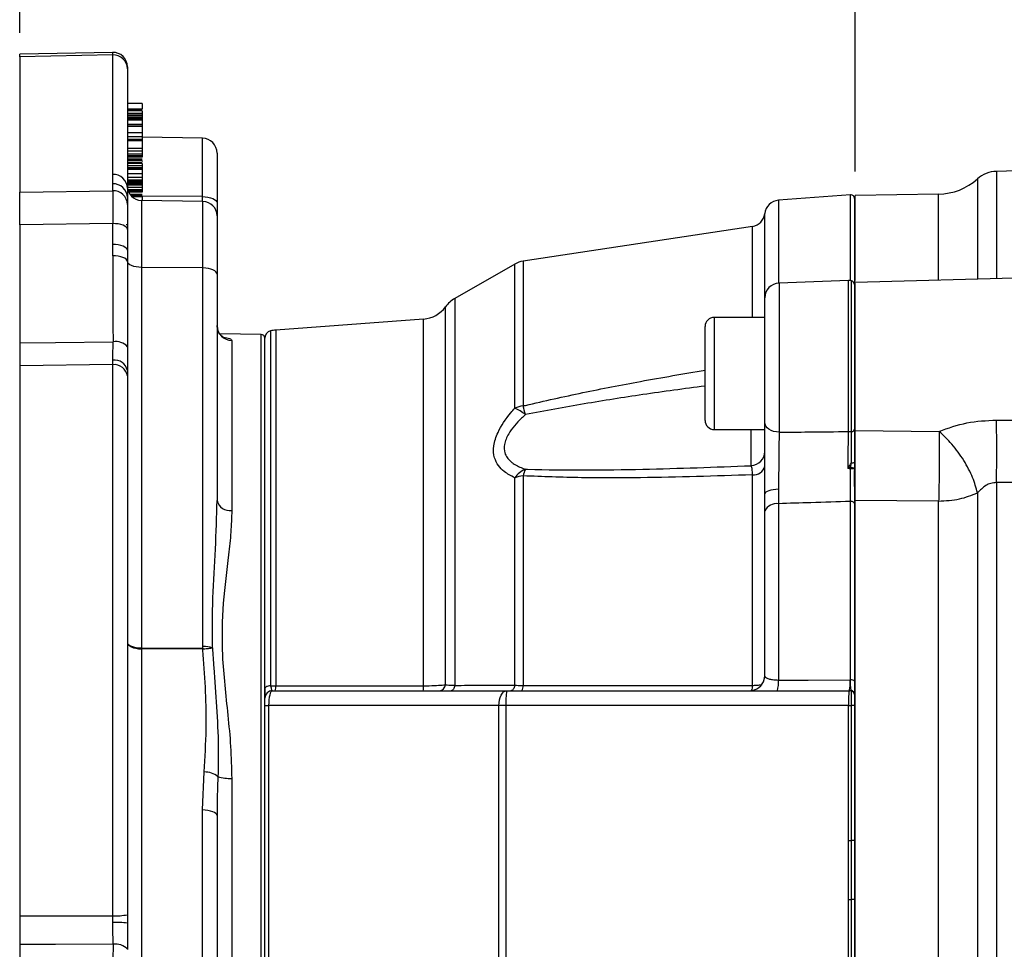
# Model space of a CAD drawing. Header units: inches. Extents: x 0.4 to 16.6, y 0.2 to 10.8.
# Tile 12 of 18: x 9.6 to 11.6, y 6.4 to 8.3. Entities that reach past the tile are written whole.
import ezdxf

# ---------------------------------------------------------------- set-up
doc = ezdxf.new("R2010")
doc.units = ezdxf.units.IN
doc.header["$MEASUREMENT"] = 0
doc.layers.add('SLD-0', color=7, linetype='Continuous', lineweight=25)
doc.styles.add('SLDTEXTSTYLE0', font='TXT', dxfattribs={"width": 0.75})
doc.dimstyles.new('SLDDIMSTYLE0', dxfattribs={"dimtxt": 0.145833, "dimasz": 0.13, "dimexe": 0, "dimexo": 0.0625, "dimgap": 0.036458, "dimtad": 0, "dimtih": 1, "dimtoh": 1, "dimdec": 1, "dimlfac": 2, "dimrnd": 1e-09, "dimzin": 12, "dimdsep": 46, "dimtxsty": 'SLDTEXTSTYLE0', "dimsah": 1, "dimcen": 0.09, "dimadec": 0, "dimazin": 3, "dimtfac": 1, "dimtdec": 1, "dimtofl": 0, "dimtmove": 0, "dimatfit": 3, "dimfxl": 0, "dimfrac": 2, "dimtolj": 1, "dimtzin": 12, "dimarcsym": 0})

# ---------------------------------------------------------------- blocks, each defined once
blk = doc.blocks.new('_D_6')
at = {"layer": 'SLD-0', "color": 7}
for p, q in [((11.32, 7.9886), (11.32, 8.615)), ((13.0042, 8.2849), (13.0042, 8.615)), ((11.32, 8.49), (11.8271, 8.49)), ((11.9991, 8.49), (11.9548, 8.49)), ((11.9548, 8.49), (11.9548, 8.2583)), ((12.2146, 8.49), (12.259, 8.49)), ((12.259, 8.49), (12.259, 8.2583)), ((13.0042, 8.49), (12.3867, 8.49)), ((11.9548, 8.2583), (11.9991, 8.2583)), ((12.259, 8.2583), (12.2146, 8.2583))]:
    blk.add_line(p, q, dxfattribs=at)
for points in [[(11.32, 8.49), (11.45, 8.47), (11.45, 8.51)], [(13.0042, 8.49), (12.8742, 8.51), (12.8742, 8.47)]]:
    blk.add_solid(points, dxfattribs=at)
at = {"layer": 'SLD-0', "color": 7, "char_height": 0.14583, "attachment_point": 1, "style": 'SLDTEXTSTYLE0'}
for s, insert in [('3.4', (11.9722, 8.7076)), ('86', (11.9991, 8.4463))]:
    blk.add_mtext(s, dxfattribs=dict(at, insert=insert))
blk = doc.blocks.new('_D_7')
at = {"layer": 'SLD-0', "color": 7}
for p, q in [((9.5735, 8.2789), (9.5735, 9.3237)), ((13.0042, 8.2849), (13.0042, 9.3237)), ((9.5735, 9.1987), (11.0883, 9.1987)), ((11.2603, 9.1987), (11.216, 9.1987)), ((11.216, 9.1987), (11.216, 8.9669)), ((11.5836, 9.1987), (11.628, 9.1987)), ((11.628, 9.1987), (11.628, 8.9669)), ((13.0042, 9.1987), (11.7557, 9.1987)), ((11.216, 8.9669), (11.2603, 8.9669)), ((11.628, 8.9669), (11.5836, 8.9669))]:
    blk.add_line(p, q, dxfattribs=at)
for points in [[(9.5735, 9.1987), (9.7035, 9.1787), (9.7035, 9.2187)], [(13.0042, 9.1987), (12.8742, 9.2187), (12.8742, 9.1787)]]:
    blk.add_solid(points, dxfattribs=at)
at = {"layer": 'SLD-0', "color": 7, "char_height": 0.14583, "attachment_point": 1, "style": 'SLDTEXTSTYLE0'}
for s, insert in [('6.9', (11.2874, 9.4162)), ('174', (11.2603, 9.1549))]:
    blk.add_mtext(s, dxfattribs=dict(at, insert=insert))

msp = doc.modelspace()

# ---------------------------------------------------------------- linework, layer by layer
at = {"color": 7, "linetype": 'Continuous', "lineweight": 25}
for p, q in [((9.7679, 8.238), (9.5735, 8.2344)), ((9.5735, 8.2289), (9.5735, 8.2344)), ((9.7679, 8.2326), (9.5735, 8.2289)), ((9.7679, 7.9827), (9.7679, 8.2326)), ((9.5735, 8.2289), (9.5735, 7.9459)), ((9.7985, 8.208), (9.7985, 8.2039)), ((9.7985, 8.2039), (9.7985, 7.9541)), ((9.8297, 8.1312), (9.7985, 8.1312)), ((9.8297, 8.131), (9.7985, 8.131)), ((9.8269, 8.1314), (9.8012, 8.1314)), ((9.8269, 8.1312), (9.8012, 8.1312)), ((9.8297, 8.1312), (9.8297, 8.131)), ((9.8297, 8.131), (9.8297, 8.1193)), ((9.8297, 8.1193), (9.7985, 8.1193)), ((9.8297, 8.1177), (9.7985, 8.1177)), ((9.8297, 8.1159), (9.7985, 8.1159)), ((9.8297, 8.1099), (9.7985, 8.1099)), ((9.8297, 8.1159), (9.8297, 8.1099)), ((9.8297, 8.107), (9.7985, 8.107)), ((9.8297, 8.1051), (9.7985, 8.1051)), ((9.8297, 8.1015), (9.7985, 8.1015)), ((9.8297, 8.0997), (9.7985, 8.0997)), ((9.8297, 8.0993), (9.7985, 8.0993)), ((9.8297, 8.0965), (9.7985, 8.0965)), ((9.8269, 8.1056), (9.8012, 8.1056)), ((9.8269, 8.102), (9.8012, 8.102)), ((9.8297, 8.107), (9.8297, 8.1051)), ((9.8297, 8.1051), (9.8297, 8.1024)), ((9.8297, 8.1015), (9.8297, 8.0997)), ((9.8297, 8.0993), (9.8297, 8.0965)), ((9.8297, 8.0875), (9.7985, 8.0875)), ((9.8297, 8.0839), (9.7985, 8.0839)), ((9.8297, 8.0827), (9.7985, 8.0827)), ((9.8297, 8.07), (9.7985, 8.07)), ((9.8269, 8.0829), (9.8012, 8.0829)), ((9.8297, 8.0875), (9.8297, 8.0839)), ((9.8297, 8.0827), (9.8297, 8.07)), ((9.8297, 8.0613), (9.7985, 8.0613)), ((9.8297, 8.0559), (9.7985, 8.0559)), ((9.8297, 8.0533), (9.7985, 8.0533)), ((9.8297, 8.0613), (9.8297, 8.0559)), ((9.9553, 8.0585), (9.8297, 8.0607)), ((9.8297, 8.0533), (9.8297, 8.0369)), ((9.8297, 8.0369), (9.7985, 8.0369)), ((9.8297, 8.0313), (9.7985, 8.0313)), ((9.8297, 8.0313), (9.8297, 8.0254)), ((9.986, 8.0273), (9.986, 7.9228)), ((9.8297, 8.0254), (9.7985, 8.0254)), ((9.8297, 8.0216), (9.7985, 8.0216)), ((9.8297, 8.0197), (9.7985, 8.0197)), ((9.8297, 8.0187), (9.7985, 8.0187)), ((9.8297, 8.0149), (9.7985, 8.0149)), ((9.8297, 8.0139), (9.7985, 8.0139)), ((9.8297, 8.0112), (9.7985, 8.0112)), ((9.8297, 8.0069), (9.7985, 8.0069)), ((9.8297, 8.0197), (9.8297, 8.0187)), ((9.8297, 8.0112), (9.8297, 8.0099)), ((13.0042, 8.0255), (11.6151, 7.9891)), ((9.8297, 8.0053), (9.7985, 8.0053)), ((9.8297, 8.0007), (9.7985, 8.0007)), ((9.8297, 7.9965), (9.7985, 7.9965)), ((9.8297, 7.9961), (9.7985, 7.9961)), ((9.8297, 7.9931), (9.7985, 7.9931)), ((9.8297, 8.0053), (9.8297, 8.0007)), ((9.8297, 7.9965), (9.8297, 7.9961)), ((9.8297, 7.9931), (9.8297, 7.9843)), ((9.8297, 7.9843), (9.7985, 7.9843)), ((9.8297, 7.9761), (9.7985, 7.9761)), ((9.8297, 7.9707), (9.7985, 7.9707)), ((9.8297, 7.9695), (9.7985, 7.9695)), ((9.8297, 7.9671), (9.7985, 7.9671)), ((9.8297, 7.9661), (9.7985, 7.9661)), ((9.8297, 7.9761), (9.8297, 7.9707)), ((9.8297, 7.9695), (9.8297, 7.9671)), ((9.8297, 7.9661), (9.8297, 7.9635)), ((9.5735, 7.9459), (9.7679, 7.9487)), ((9.5735, 7.8772), (9.5735, 7.9459)), ((9.7679, 7.9487), (9.7679, 7.9631)), ((9.8297, 7.9635), (9.7985, 7.9635)), ((9.8297, 7.9612), (9.7985, 7.9612)), ((9.8297, 7.9601), (9.7985, 7.9601)), ((9.7985, 7.9482), (9.7985, 7.9458)), ((9.8297, 7.9612), (9.8297, 7.9601)), ((9.8297, 7.9552), (9.8297, 7.9503)), ((9.8297, 7.9482), (9.8297, 7.9458)), ((9.7985, 7.9344), (9.7985, 7.92)), ((9.8269, 7.9362), (9.8083, 7.9362)), ((9.9565, 7.9262), (9.8279, 7.9284)), ((9.8297, 7.9409), (9.8297, 7.9406)), ((9.8297, 7.9359), (9.8297, 7.9284)), ((11.3101, 7.94), (11.1593, 7.9287)), ((11.3185, 7.933), (11.3185, 7.7527)), ((11.4941, 7.9417), (11.3199, 7.9386)), ((9.7985, 7.92), (9.7985, 7.8678)), ((9.986, 7.9228), (9.986, 7.8962)), ((9.986, 7.8962), (9.986, 7.7741)), ((9.7679, 7.88), (9.5735, 7.8772)), ((9.5735, 7.8772), (9.5735, 7.6306)), ((9.7679, 7.8364), (9.7679, 7.88)), ((9.7985, 7.8777), (9.7957, 7.8777)), ((9.7985, 7.8678), (9.7985, 7.8242)), ((11.1052, 7.8741), (10.6255, 7.8014)), ((9.768, 7.8126), (9.7679, 7.8364)), ((9.7985, 7.8242), (9.7985, 7.8009)), ((13.0042, 7.8011), (11.3199, 7.757)), ((9.8279, 7.7882), (9.8279, 6.9927)), ((9.9565, 7.7872), (9.8279, 7.7882)), ((9.9565, 6.9958), (9.9565, 7.7872)), ((10.6081, 7.7953), (10.4829, 7.7234)), ((9.986, 7.7741), (9.986, 7.3008)), ((11.3059, 7.7608), (11.1609, 7.7557)), ((11.3185, 7.7527), (11.3185, 7.4501)), ((11.1307, 7.464), (11.1307, 7.7245)), ((10.4176, 7.6804), (10.1086, 7.6573)), ((11.1307, 7.6838), (11.025, 7.6838)), ((11.006, 7.4683), (11.006, 7.6648)), ((10.0783, 7.6481), (9.9915, 7.6496)), ((10.0167, 7.6354), (10.0167, 7.2799)), ((10.086, 6.9083), (10.086, 7.6404)), ((9.7679, 7.585), (9.7679, 7.5943)), ((9.7679, 7.585), (9.5735, 7.5828)), ((9.5735, 7.5828), (9.5735, 6.432)), ((9.7679, 6.4325), (9.7679, 7.585)), ((9.7985, 7.5728), (9.7985, 7.5613)), ((9.7985, 7.5613), (9.7985, 6.4346)), ((11.6151, 7.4691), (11.6559, 7.4689)), ((11.025, 7.4493), (11.1307, 7.4493)), ((11.32, 7.4475), (11.4952, 7.4454)), ((11.32, 7.3298), (11.32, 7.4431)), ((11.3101, 7.3667), (11.3048, 7.3678)), ((11.3101, 7.3667), (11.3102, 7.3691)), ((11.3102, 7.3691), (11.3119, 7.3797)), ((11.3185, 7.3805), (11.3185, 7.3685)), ((11.3185, 7.3685), (11.3185, 7.3667)), ((10.6081, 6.9145), (10.6081, 7.3484)), ((10.6255, 7.3523), (10.6255, 6.914)), ((11.1052, 6.9142), (11.1052, 7.3546)), ((11.3185, 7.3298), (11.3185, 7.3635)), ((11.3185, 7.3298), (11.3185, 6.8985)), ((11.32, 5.7262), (11.32, 7.3298)), ((11.6559, 7.3384), (11.6151, 7.3383)), ((11.6151, 7.3383), (11.6151, 5.7177)), ((11.1306, 7.2789), (11.1307, 7.3149)), ((11.1596, 7.3244), (11.1593, 7.2942)), ((11.5751, 7.3168), (11.5751, 5.7392)), ((11.1593, 7.2942), (11.1593, 6.9254)), ((11.3101, 6.9255), (11.3101, 7.2988)), ((11.4941, 7.2996), (11.32, 7.3008)), ((11.4941, 5.7565), (11.4941, 7.2996)), ((11.1306, 6.9333), (11.1306, 7.2789)), ((9.8279, 6.9927), (9.9561, 6.9917)), ((9.8279, 6.9907), (9.8279, 6.1702)), ((9.956, 6.9898), (9.8279, 6.9907)), ((11.3093, 6.9255), (11.3101, 6.9255)), ((10.086, 6.9083), (10.086, 6.8874)), ((10.1016, 6.903), (10.5911, 6.903)), ((10.5911, 6.903), (11.307, 6.903)), ((11.311, 6.9028), (11.3114, 6.9033)), ((11.3119, 6.8718), (11.3119, 6.9026)), ((11.3185, 6.8949), (11.3185, 6.8718)), ((10.086, 6.8718), (10.086, 6.8874)), ((10.086, 6.8718), (10.0937, 6.8718)), ((10.086, 6.1843), (10.086, 6.8718)), ((10.5752, 6.8718), (10.0937, 6.8718)), ((10.0937, 6.8718), (10.0937, 6.1843)), ((10.5752, 6.1843), (10.5752, 6.8718)), ((10.5898, 6.8718), (10.5752, 6.8718)), ((10.5898, 6.8718), (10.5898, 6.1843)), ((11.3057, 6.8718), (10.5898, 6.8718)), ((11.3057, 6.5896), (11.3057, 6.8718)), ((11.3057, 6.8718), (11.3119, 6.8718)), ((11.3119, 6.5896), (11.3119, 6.8718)), ((11.3185, 6.8718), (11.3119, 6.8718)), ((11.3185, 6.8718), (11.3185, 6.5896)), ((9.9553, 6.6536), (9.959, 6.7333)), ((10.0167, 6.7198), (10.0167, 5.8234)), ((9.9553, 6.1694), (9.9553, 6.6536)), ((9.9861, 6.6607), (9.986, 6.6418)), ((9.986, 6.6418), (9.986, 6.1577)), ((11.3057, 6.5896), (11.3119, 6.5896)), ((11.3185, 6.5896), (11.3119, 6.5896)), ((11.3185, 6.5896), (11.3185, 6.4665)), ((11.3057, 6.1843), (11.3057, 6.4665)), ((11.3057, 6.4665), (11.3119, 6.4665)), ((11.3119, 6.1843), (11.3119, 6.4665)), ((11.3185, 6.4665), (11.3119, 6.4665)), ((11.3185, 6.4665), (11.3185, 6.1843)), ((9.7679, 6.4184), (9.7679, 6.4325)), ((9.7985, 6.4346), (9.7985, 6.4172)), ((9.5735, 6.3722), (9.5735, 6.1255))]:
    msp.add_line(p, q, dxfattribs=at)
at = {"color": 8, "linetype": 'Continuous', "lineweight": 25}
for p, q in [((9.9553, 7.9365), (9.9553, 8.0585)), ((11.6151, 7.9891), (11.6151, 7.7647)), ((11.5751, 7.9733), (11.5751, 7.7637)), ((9.8297, 7.9552), (9.7986, 7.9552)), ((9.8297, 7.9503), (9.7996, 7.9503)), ((9.8297, 7.9485), (9.8001, 7.9485)), ((9.8297, 7.9482), (9.8002, 7.9482)), ((9.8297, 7.9458), (9.8012, 7.9458)), ((9.8297, 7.9409), (9.8041, 7.9409)), ((9.8297, 7.9378), (9.8066, 7.9378)), ((9.8297, 7.9359), (9.8086, 7.9359)), ((9.8279, 7.9284), (9.8279, 7.7882)), ((9.9553, 7.9365), (9.8297, 7.9374)), ((9.9553, 7.9262), (9.9553, 7.9365)), ((9.9565, 7.7872), (9.9565, 7.9262)), ((11.1593, 7.9287), (11.1593, 7.7556)), ((11.3101, 7.7606), (11.3101, 7.94)), ((11.4941, 7.7615), (11.4941, 7.9417)), ((11.1306, 7.6838), (11.1306, 7.9007)), ((11.1052, 7.6838), (11.1052, 7.8741)), ((10.6255, 7.8014), (10.6255, 7.4986)), ((10.6081, 7.494), (10.6081, 7.7953)), ((11.3059, 7.4451), (11.3059, 7.7608)), ((11.3119, 7.4453), (11.3119, 7.7604)), ((11.1609, 7.7557), (11.1609, 7.4437)), ((10.4829, 7.7234), (10.4829, 6.9143)), ((10.4635, 6.9156), (10.4635, 7.706)), ((10.4176, 6.9134), (10.4176, 7.6804)), ((11.025, 7.6838), (11.025, 7.4493)), ((10.1086, 7.6573), (10.1086, 6.9133)), ((10.0783, 5.5047), (10.0783, 7.6481)), ((10.0977, 7.6555), (10.0977, 6.9135)), ((11.1023, 7.3737), (11.1023, 7.4493))]:
    msp.add_line(p, q, dxfattribs=at)
at = {"color": 7, "linetype": 'Continuous', "lineweight": 25, "flags": 128}
for points in [[(9.9553, 7.9365), (9.9613, 7.9362), (9.967, 7.9354), (9.9723, 7.9341), (9.977, 7.9324), (9.9808, 7.9303), (9.9836, 7.928), (9.9854, 7.9254), (9.986, 7.9228)], [(9.7985, 7.8678), (9.7979, 7.8702), (9.7961, 7.8726), (9.7933, 7.8747), (9.7895, 7.8765), (9.7848, 7.8781), (9.7796, 7.8792), (9.7739, 7.8798), (9.7679, 7.88)], [(9.7985, 7.8242), (9.7979, 7.8266), (9.7961, 7.8289), (9.7933, 7.831), (9.7895, 7.8329), (9.7848, 7.8344), (9.7796, 7.8355), (9.7739, 7.8362), (9.7679, 7.8364)], [(9.7985, 7.8009), (9.7977, 7.8032), (9.7958, 7.8055), (9.793, 7.8075), (9.7891, 7.8093), (9.7846, 7.8108), (9.7794, 7.8118), (9.7738, 7.8124), (9.768, 7.8126)], [(9.8279, 7.7882), (9.8223, 7.7885), (9.8169, 7.7892), (9.8118, 7.7904), (9.8074, 7.792), (9.8038, 7.7939), (9.801, 7.7961), (9.7992, 7.7984), (9.7985, 7.8009)], [(9.986, 7.7741), (9.9854, 7.7766), (9.9837, 7.7791), (9.981, 7.7813), (9.9774, 7.7833), (9.9729, 7.7849), (9.9678, 7.7862), (9.9623, 7.7869), (9.9565, 7.7872)], [(9.5735, 7.6306), (9.6483, 7.6314), (9.7686, 7.6328)], [(11.1609, 7.4437), (11.155, 7.4443), (11.1493, 7.4455), (11.1441, 7.4474), (11.1395, 7.4499), (11.1358, 7.453), (11.133, 7.4564), (11.1313, 7.4602), (11.1307, 7.464)], [(11.1596, 7.3244), (11.1539, 7.3241), (11.1484, 7.3235), (11.1434, 7.3226), (11.1391, 7.3214), (11.1355, 7.32), (11.1329, 7.3184), (11.1313, 7.3167), (11.1307, 7.3149)], [(11.3185, 7.2946), (11.3183, 7.2954), (11.3178, 7.2963), (11.317, 7.297), (11.316, 7.2977), (11.3147, 7.2982), (11.3132, 7.2986), (11.3117, 7.2988), (11.3101, 7.2988)], [(11.1593, 6.9254), (11.2217, 6.9254), (11.3093, 6.9255)], [(10.0977, 6.9135), (10.0953, 6.9132), (10.093, 6.9128), (10.091, 6.9122), (10.0892, 6.9116), (10.0878, 6.9108), (10.0868, 6.91), (10.0862, 6.9092), (10.086, 6.9083)], [(10.1086, 6.9133), (10.1397, 6.9133), (10.2643, 6.9134), (10.4176, 6.9134)], [(10.4829, 6.9143), (10.4824, 6.9119), (10.4818, 6.9097), (10.481, 6.9078), (10.48, 6.9061), (10.4789, 6.9048), (10.4777, 6.9038), (10.4764, 6.9032), (10.4751, 6.903)], [(10.5752, 6.8718), (10.5756, 6.8779), (10.5765, 6.8837), (10.5779, 6.8891), (10.5799, 6.8939), (10.5823, 6.8977), (10.585, 6.9006), (10.588, 6.9024), (10.5911, 6.903)], [(10.6081, 6.9145), (10.6076, 6.9121), (10.607, 6.9099), (10.6062, 6.9079), (10.6052, 6.9062), (10.6041, 6.9048), (10.6029, 6.9038), (10.6016, 6.9032), (10.6003, 6.903)], [(9.986, 6.6418), (9.9854, 6.6441), (9.9836, 6.6463), (9.9808, 6.6483), (9.977, 6.65), (9.9723, 6.6515), (9.967, 6.6526), (9.9613, 6.6533), (9.9553, 6.6536)], [(11.3119, 6.4665), (11.3119, 6.4821), (11.3119, 6.5446), (11.3119, 6.5896)], [(9.5735, 6.432), (9.7484, 6.4325), (9.7679, 6.4325)], [(9.7686, 6.3728), (9.6483, 6.3724), (9.5735, 6.3722)]]:
    msp.add_lwpolyline(points, dxfattribs=at)
at = {"color": 7, "linetype": 'Continuous', "lineweight": 25}
for centre, radius, start, end in [((9.7685, 8.208), 0.03, 0, 91.7571), ((9.7691, 8.2032), 0.0294, 1.3376, 92.2201), ((9.9547, 8.0273), 0.0313, 0, 89), ((11.6167, 7.9267), 0.0625, 91.5, 131.7081), ((9.7691, 7.9534), 0.0294, 1.3376, 92.2201), ((11.492, 8.0666), 0.125, 271, 311.7081), ((9.7691, 7.9338), 0.0294, 1.3376, 92.2201), ((9.7691, 7.9194), 0.0294, 1.3376, 92.2201), ((9.8285, 7.9584), 0.03, 180, 269), ((9.956, 7.8962), 0.03, 0, 89), ((11.1617, 7.8976), 0.0313, 94.2704, 174.1396), ((11.3106, 7.9322), 0.00781, 0, 94.2704), ((11.1007, 7.9038), 0.03, 278.6206, 354.1396), ((10.633, 7.752), 0.05, 98.6206, 119.8916), ((11.307, 7.7295), 0.0313, 81.0288, 92), ((11.3106, 7.7527), 0.00781, 0, 81.0288), ((11.162, 7.7245), 0.0312, 92, 180), ((10.514, 7.6692), 0.0625, 119.8916, 143.9524), ((10.413, 7.7427), 0.0625, 274.2704, 323.9524), ((11.025, 7.6648), 0.019, 90, 180), ((10.017, 7.6665), 0.0311, 180.3476, 269.3597), ((10.1132, 7.595), 0.0625, 94.2704, 104.4005), ((10.0781, 7.6403), 0.00781, 0, 89), ((10.1016, 7.6404), 0.0156, 104.4005, 180), ((9.7741, 7.5993), 0.0339, 43.1656, 99.3314), ((9.772, 7.5676), 0.027, 11.2284, 98.6312), ((9.7712, 7.5576), 0.0275, 7.6679, 96.7591), ((10.6323, 7.438), 0.0609, 96.4019, 113.4175), ((10.5682, 7.402), 0.1003, 51.6464, 66.5412), ((10.0663, 7.3373), 0.5821, 14.2532, 16.0881), ((11.025, 7.4683), 0.019, 180, 270), ((11.3123, 7.4516), 0.00635, 266.1564, 346.2701), ((7.9041, 7.4037), 3.7115, 358.9905, 1.0095), ((11.307, 7.4948), 0.0497, 268.7401, 275.6252), ((11.1008, 7.4037), 0.03, 272.9307, 359.9395), ((11.1071, 7.3789), 0.0244, 265.5464, 345.5192), ((11.3124, 7.3398), 0.0293, 77.9954, 94.1336), ((11.3133, 7.3953), 0.0157, 264.6787, 289.1302), ((10.6501, 7.3187), 0.0515, 112.5387, 144.7271), ((10.632, 7.283), 0.0696, 95.3748, 110.1104), ((10.6782, 7.3416), 0.0537, 152.773, 168.5112), ((11.3123, 5.6648), 1.702, 89.7923, 90.0735), ((10.0127, 7.3071), 0.0275, 193.1618, 278.2185), ((11.156, 7.2658), 0.0286, 83.3329, 152.698), ((8.3351, 6.9917), 1.4929, 359.9621, 0.0379), ((9.9033, 6.9287), 0.0823, 48.1754, 50.0788), ((9.9569, 6.9401), 0.0557, 69.7569, 90.4614), ((10.4497, 6.9168), 0.0138, 274.7022, 355.1446), ((11.0992, 6.9343), 0.0313, 270.0105, 345.9611), ((11.0938, 6.9209), 0.0657, 344.1964, 3.9463), ((11.2435, 6.9209), 0.066, 344.2321, 3.9465), ((11.3121, 6.9163), 0.00945, 48.0404, 102.6751), ((10.1016, 6.8874), 0.0156, 90, 180), ((10.0799, 6.9113), 0.0288, 343.1703, 3.9508), ((10.3885, 6.9114), 0.0292, 343.3005, 3.9494), ((10.78, 6.8796), 0.1904, 172.9233, 182.3482), ((10.6084, 6.9119), 0.0173, 329.031, 6.8082), ((11.0788, 6.9132), 0.0264, 337.9175, 2.2261), ((11.4959, 6.8796), 0.1904, 172.9233, 182.3482), ((11.307, 6.8718), 0.0312, 81.0288, 90), ((11.3106, 6.895), 0.00781, 0.0105, 87.3926), ((11.3107, 6.8956), 0.00773, 0.4601, 85.1482), ((11.3106, 6.8949), 0.00781, 0, 81.0288), ((9.959, 6.6862), 0.047, 52.141, 89.9861), ((10.0127, 6.8072), 0.0875, 253.4673, 272.5879), ((9.7756, 6.5418), 0.1095, 265.9785, 282.0357), ((9.7756, 6.2328), 0.1857, 82.9406, 92.3797), ((9.7737, 6.339), 0.0342, 42.8669, 98.675)]:
    msp.add_arc(centre, radius, start, end, dxfattribs=at)
at = {"color": 8, "linetype": 'Continuous', "lineweight": 25}
msp.add_ellipse((9.7685, 8.113), major_axis=(-0.0006, 0.125), ratio=0.000273, start_param=5.98653, end_param=6.283499, dxfattribs=at)
at = {"color": 7, "linetype": 'Continuous', "lineweight": 25}
for centre, major_axis, ratio, start_param, end_param in [((9.7685, 7.8292), (-0.0004, 0.125), 0.00305, 0.296717, 1.15179), ((9.8279, 7.8411), (-0.001, 1.5849), 0.037851, 1.588705, 1.70258), ((9.8285, 7.8289), (-0.0005, 1.5718), 0.019084, 1.588579, 1.702455), ((9.8285, 7.0039), (0.03, 0), 0.440403, 3.141593, 4.694936), ((9.8285, 7.0039), (0.03, 0), 0.374572, 3.141593, 4.694936), ((10.1016, 6.8718), (0, 0.0312), 0.25351, 0, 1.570796), ((9.8279, 6.1653), (0.0011, 1.5849), 0.037851, 1.43955, 1.553426)]:
    msp.add_ellipse(centre, major_axis=major_axis, ratio=ratio, start_param=start_param, end_param=end_param, dxfattribs=at)
for points, knots in [([(9.8297, 8.1099), (9.8297, 8.1095), (9.8297, 8.1086), (9.8297, 8.1075), (9.8297, 8.107)], [0, 0, 0, 0, 0.5, 1, 1, 1, 1]), ([(9.8297, 8.0997), (9.8297, 8.0996), (9.8297, 8.0996), (9.8297, 8.0996), (9.8297, 8.0995), (9.8297, 8.0995), (9.8297, 8.0994), (9.8297, 8.0993), (9.8297, 8.0993), (9.8297, 8.0993), (9.8297, 8.0993)], [0, 0, 0, 0, 0.127127, 0.248548, 0.369977, 0.497126, 0.612006, 0.728447, 0.855435, 1, 1, 1, 1]), ([(9.8297, 8.0965), (9.8297, 8.0959), (9.8297, 8.0948), (9.8297, 8.0926), (9.8297, 8.0902), (9.8297, 8.0884), (9.8297, 8.0875)], [0, 0, 0, 0, 0.249316, 0.499959, 0.749108, 1, 1, 1, 1]), ([(9.8297, 8.0559), (9.8297, 8.0557), (9.8297, 8.0553), (9.8297, 8.0546), (9.8297, 8.0539), (9.8297, 8.0535), (9.8297, 8.0533)], [0, 0, 0, 0, 0.249338, 0.499905, 0.746485, 1, 1, 1, 1]), ([(9.8297, 8.0369), (9.8297, 8.0364), (9.8297, 8.0355), (9.8297, 8.0341), (9.8297, 8.0327), (9.8297, 8.0318), (9.8297, 8.0313)], [0, 0, 0, 0, 0.249373, 0.499961, 0.748943, 1, 1, 1, 1]), ([(9.8297, 8.0254), (9.8297, 8.0248), (9.8297, 8.0236), (9.8297, 8.0223), (9.8297, 8.0215), (9.8297, 8.0215), (9.8297, 8.0215)], [0, 0, 0, 0, 0.249417, 0.500104, 0.75004, 1, 1, 1, 1]), ([(9.8297, 8.0216), (9.8297, 8.0216), (9.8297, 8.0216), (9.8297, 8.0212), (9.8297, 8.0206), (9.8297, 8.02), (9.8297, 8.0197)], [0, 0, 0, 0, 0.249961, 0.499856, 0.747037, 1, 1, 1, 1]), ([(9.8297, 8.0007), (9.8297, 8.0003), (9.8297, 7.9995), (9.8297, 7.9982), (9.8297, 7.9971), (9.8297, 7.9967), (9.8297, 7.9965)], [0, 0, 0, 0, 0.249576, 0.5003, 0.750126, 1, 1, 1, 1]), ([(9.7679, 7.9631), (9.7679, 7.9667), (9.768, 7.9733), (9.7679, 7.9798), (9.7679, 7.9827)], [0, 0, 0, 0, 0.55287, 1, 1, 1, 1]), ([(9.8297, 7.9843), (9.8297, 7.9836), (9.8297, 7.9822), (9.8297, 7.9798), (9.8297, 7.9777), (9.8297, 7.9766), (9.8297, 7.9761)], [0, 0, 0, 0, 0.250016, 0.5, 0.749984, 1, 1, 1, 1]), ([(9.8297, 7.9671), (9.8297, 7.967), (9.8297, 7.9666), (9.8297, 7.9663), (9.8297, 7.9661)], [0, 0, 0, 0, 0.5, 1, 1, 1, 1]), ([(9.7985, 7.9541), (9.7985, 7.9516), (9.7985, 7.946), (9.7985, 7.9386), (9.7985, 7.9344)], [0, 0, 0, 0, 0.446988, 1, 1, 1, 1]), ([(9.8297, 7.9503), (9.8297, 7.95), (9.8297, 7.9494), (9.8297, 7.9488), (9.8297, 7.9485)], [0, 0, 0, 0, 0.500049, 1, 1, 1, 1]), ([(9.8297, 7.9485), (9.8297, 7.9485), (9.8297, 7.9484), (9.8297, 7.9483), (9.8297, 7.9483), (9.8297, 7.9482), (9.8297, 7.9482), (9.8297, 7.9482)], [0, 0, 0, 0, 0.268282, 0.499737, 0.613524, 0.732192, 1, 1, 1, 1]), ([(11.32, 7.7607), (11.32, 7.7662), (11.32, 7.7952), (11.32, 7.836), (11.32, 7.8821), (11.32, 7.9143), (11.32, 7.9348), (11.32, 7.9373), (11.32, 7.9386)], [0, 0, 0, 0, 0.045512, 0.236409, 0.427307, 0.618205, 0.809102, 1, 1, 1, 1]), ([(11.32, 7.5666), (11.32, 7.5844), (11.32, 7.62), (11.32, 7.6693), (11.32, 7.7107), (11.32, 7.7401), (11.32, 7.7559), (11.32, 7.7554), (11.32, 7.7552)], [0, 0, 0, 0, 0.178773, 0.357545, 0.536318, 0.715091, 0.893864, 1, 1, 1, 1]), ([(9.9994, 7.6424), (9.9994, 7.6424), (9.9995, 7.6423), (9.9966, 7.6439), (9.9915, 7.6486), (9.9867, 7.6567), (9.9864, 7.6634), (9.9863, 7.6665)], [0, 0, 0, 0, 0.14049, 0.332031, 0.533666, 0.783543, 1, 1, 1, 1]), ([(9.5735, 7.6306), (9.5735, 7.6182), (9.5735, 7.6001), (9.5735, 7.5869), (9.5735, 7.5828)], [0, 0, 0, 0, 0.686569, 1, 1, 1, 1]), ([(9.7679, 7.5943), (9.7683, 7.6049), (9.7686, 7.6169), (9.7686, 7.6311), (9.7686, 7.6328)], [0, 0, 0, 0, 0.886864, 1, 1, 1, 1]), ([(9.7988, 7.6225), (9.7988, 7.6205), (9.7988, 7.6031), (9.7986, 7.5871), (9.7985, 7.5728)], [0, 0, 0, 0, 0.1143, 1, 1, 1, 1]), ([(10.6081, 7.3484), (10.6004, 7.3524), (10.5872, 7.3592), (10.5733, 7.3737), (10.5642, 7.3911), (10.5626, 7.4149), (10.5733, 7.4478), (10.5914, 7.4745), (10.6053, 7.4907), (10.6081, 7.494)], [0, 0, 0, 0, 0.162162, 0.279449, 0.396439, 0.554663, 0.712236, 0.942879, 1, 1, 1, 1]), ([(10.6304, 7.4806), (10.6276, 7.478), (10.6141, 7.4655), (10.5961, 7.4446), (10.5853, 7.419), (10.586, 7.405), (10.5905, 7.3919), (10.5977, 7.3834), (10.6125, 7.3731), (10.6228, 7.3692), (10.6304, 7.3662)], [0, 0, 0, 0, 0.060426, 0.295827, 0.448101, 0.575654, 0.598782, 0.771911, 0.830481, 1, 1, 1, 1]), ([(11.1307, 7.3149), (11.1307, 7.3183), (11.1307, 7.3385), (11.1307, 7.3776), (11.1307, 7.4265), (11.1307, 7.4524), (11.1307, 7.464)], [0, 0, 0, 0, 0.067291, 0.398, 0.728909, 1, 1, 1, 1]), ([(11.3185, 7.4501), (11.3185, 7.4415), (11.3185, 7.4206), (11.3185, 7.3953), (11.3185, 7.3805)], [0, 0, 0, 0, 0.4123322, 1, 1, 1, 1]), ([(11.4952, 7.4454), (11.5142, 7.4523), (11.5523, 7.4661), (11.5941, 7.4681), (11.6151, 7.4691)], [0, 0, 0, 0, 0.499962, 1, 1, 1, 1]), ([(11.1609, 7.4437), (11.1607, 7.4344), (11.1603, 7.4137), (11.1598, 7.3746), (11.1597, 7.3433), (11.1596, 7.3272), (11.1596, 7.3244)], [0, 0, 0, 0, 0.271237, 0.602164, 0.932744, 1, 1, 1, 1]), ([(11.1609, 7.4437), (11.1814, 7.4439), (11.2297, 7.4443), (11.278, 7.4448), (11.3059, 7.4451)], [0, 0, 0, 0, 0.423273, 1, 1, 1, 1]), ([(11.3048, 7.3678), (11.3049, 7.3712), (11.305, 7.385), (11.3053, 7.4127), (11.3057, 7.4332), (11.3059, 7.4451)], [0, 0, 0, 0, 0.125551, 0.495144, 1, 1, 1, 1]), ([(11.3119, 7.3797), (11.3119, 7.3936), (11.3119, 7.4126), (11.3119, 7.4337), (11.3119, 7.4416), (11.3119, 7.4453)], [0, 0, 0, 0, 0.587208, 0.805748, 1, 1, 1, 1]), ([(11.32, 7.3008), (11.32, 7.3124), (11.32, 7.3356), (11.32, 7.3753), (11.32, 7.4145), (11.32, 7.4365), (11.32, 7.4475)], [0, 0, 0, 0, 0.249637, 0.499338, 0.749095, 1, 1, 1, 1]), ([(11.4952, 7.4454), (11.4953, 7.4321), (11.4955, 7.4099), (11.4953, 7.3707), (11.4949, 7.3338), (11.4944, 7.3108), (11.4941, 7.2996)], [0, 0, 0, 0, 0.30035, 0.499876, 0.756119, 1, 1, 1, 1]), ([(11.5751, 7.3168), (11.5723, 7.3273), (11.5666, 7.3489), (11.5475, 7.3849), (11.5228, 7.4193), (11.5043, 7.4369), (11.4952, 7.4454)], [0, 0, 0, 0, 0.243136, 0.5, 0.756864, 1, 1, 1, 1]), ([(10.6304, 7.3662), (10.6319, 7.3662), (10.7134, 7.364), (10.8707, 7.3649), (11.0268, 7.3708), (11.1023, 7.3737)], [0, 0, 0, 0, 0.009852, 0.521484, 1, 1, 1, 1]), ([(11.1052, 7.3546), (11.1051, 7.3567), (11.1048, 7.363), (11.1038, 7.371), (11.1028, 7.3728), (11.1023, 7.3737)], [0, 0, 0, 0, 0.191451, 0.594457, 1, 1, 1, 1]), ([(11.3048, 7.3678), (11.3049, 7.3678), (11.3072, 7.3718), (11.3095, 7.3758), (11.3119, 7.3797)], [0, 0, 0, 0, 0.015887, 1, 1, 1, 1]), ([(11.3102, 7.3691), (11.3091, 7.3688), (11.3074, 7.3684), (11.3056, 7.3679), (11.3049, 7.3678), (11.3048, 7.3678)], [0, 0, 0, 0, 0.615731, 0.960281, 1, 1, 1, 1]), ([(11.1052, 7.3546), (11.0271, 7.352), (10.9078, 7.3481), (10.7478, 7.3478), (10.6663, 7.3508), (10.6255, 7.3523)], [0, 0, 0, 0, 0.486338, 0.743005, 1, 1, 1, 1]), ([(11.3101, 7.2988), (11.3101, 7.3113), (11.31, 7.3284), (11.3101, 7.3521), (11.3101, 7.362), (11.3101, 7.3667)], [0, 0, 0, 0, 0.584451, 0.802874, 1, 1, 1, 1]), ([(11.3185, 7.3667), (11.3185, 7.3561), (11.3185, 7.3306), (11.3185, 7.3079), (11.3185, 7.2946)], [0, 0, 0, 0, 0.415109, 1, 1, 1, 1]), ([(11.6151, 7.3383), (11.6112, 7.338), (11.6033, 7.3374), (11.5889, 7.3306), (11.5806, 7.3223), (11.5751, 7.3168)], [0, 0, 0, 0, 0.249706, 0.501477, 1, 1, 1, 1]), ([(9.9762, 6.9924), (9.9762, 7.0275), (9.9763, 7.0978), (9.9835, 7.2008), (9.9851, 7.2672), (9.986, 7.3008)], [0, 0, 0, 0, 0.329984, 0.661299, 1, 1, 1, 1]), ([(11.3101, 7.2988), (11.2824, 7.298), (11.2322, 7.2964), (11.182, 7.2949), (11.1593, 7.2942)], [0, 0, 0, 0, 0.549647, 1, 1, 1, 1]), ([(10.0167, 7.2799), (10.0162, 7.2649), (10.0153, 7.2349), (10.0084, 7.1715), (9.9971, 7.0872), (9.995, 6.9944), (10.0018, 6.9152), (10.0085, 6.8516), (10.015, 6.7866), (10.0161, 6.7421), (10.0167, 6.7198)], [0, 0, 0, 0, 0.094261, 0.189023, 0.379828, 0.573514, 0.679371, 0.785262, 0.892663, 1, 1, 1, 1]), ([(9.9561, 6.9917), (9.9561, 6.9913), (9.956, 6.9907), (9.956, 6.99), (9.956, 6.9898), (9.956, 6.9898)], [0, 0, 0, 0, 0.733261, 0.926571, 1, 1, 1, 1]), ([(9.9582, 6.99), (9.9575, 6.9899), (9.9568, 6.9898), (9.9561, 6.9898), (9.956, 6.9898)], [0, 0, 0, 0, 0.9265654, 1, 1, 1, 1]), ([(9.959, 6.7333), (9.9608, 6.763), (9.9659, 6.8447), (9.961, 6.9304), (9.9563, 6.986), (9.956, 6.9898)], [0, 0, 0, 0, 0.348253, 0.955751, 1, 1, 1, 1]), ([(9.9561, 6.9917), (9.9561, 6.9918), (9.9562, 6.9918), (9.9562, 6.992), (9.9563, 6.9924), (9.9564, 6.9931), (9.9565, 6.9943), (9.9565, 6.9953), (9.9565, 6.9958)], [0, 0, 0, 0, 0.0132564, 0.0570591, 0.1423251, 0.305212, 0.6104283, 1, 1, 1, 1]), ([(9.9762, 6.9924), (9.9734, 6.9918), (9.9683, 6.9908), (9.9614, 6.9902), (9.9582, 6.99)], [0, 0, 0, 0, 0.537434, 1, 1, 1, 1]), ([(9.9762, 6.9924), (9.9771, 6.9788), (9.9798, 6.9381), (9.9853, 6.8693), (9.9891, 6.793), (9.9882, 6.744), (9.9878, 6.7234)], [0, 0, 0, 0, 0.154704, 0.464146, 0.774199, 1, 1, 1, 1]), ([(10.4176, 6.9134), (10.4216, 6.9135), (10.4327, 6.9136), (10.4496, 6.9143), (10.4589, 6.9152), (10.4635, 6.9156)], [0, 0, 0, 0, 0.22286, 0.613289, 1, 1, 1, 1]), ([(10.4635, 6.9156), (10.4681, 6.9152), (10.4738, 6.9147), (10.4814, 6.9143), (10.4829, 6.9143)], [0, 0, 0, 0, 0.798196, 1, 1, 1, 1]), ([(11.1052, 6.9142), (11.1079, 6.9143), (11.1139, 6.9145), (11.1207, 6.9152), (11.1239, 6.9158), (11.125, 6.916)], [0, 0, 0, 0, 0.342073, 0.78066, 1, 1, 1, 1]), ([(11.1292, 6.9267), (11.1295, 6.9273), (11.1303, 6.9294), (11.1304, 6.9316), (11.1306, 6.9333), (11.1306, 6.9333)], [0, 0, 0, 0, 0.273959, 0.979076, 1, 1, 1, 1]), ([(11.1306, 6.9333), (11.1307, 6.9331), (11.1312, 6.9318), (11.1339, 6.9298), (11.1403, 6.9275), (11.149, 6.9259), (11.1559, 6.9256), (11.1593, 6.9254)], [0, 0, 0, 0, 0.062631, 0.318116, 0.556054, 0.780978, 1, 1, 1, 1]), ([(11.3114, 6.9033), (11.3111, 6.9043), (11.3106, 6.9064), (11.3102, 6.9136), (11.3101, 6.9206), (11.3101, 6.9247), (11.3101, 6.9255)], [0, 0, 0, 0, 0.313411, 0.625136, 0.931879, 1, 1, 1, 1]), ([(11.3185, 6.9233), (11.3185, 6.9223), (11.3185, 6.9172), (11.3185, 6.9086), (11.3185, 6.901), (11.3185, 6.899), (11.3185, 6.8984)], [0, 0, 0, 0, 0.083749, 0.460546, 0.842234, 1, 1, 1, 1]), ([(10.086, 6.8874), (10.086, 6.8875), (10.086, 6.8879), (10.086, 6.8917), (10.086, 6.8987), (10.086, 6.9051), (10.086, 6.9083)], [0, 0, 0, 0, 0.178605, 0.455993, 0.727872, 1, 1, 1, 1]), ([(10.0977, 6.9135), (10.098, 6.9119), (10.0987, 6.9086), (10.0999, 6.9052), (10.1009, 6.9033), (10.1014, 6.9031), (10.1016, 6.903)], [0, 0, 0, 0, 0.26962, 0.544282, 0.822953, 1, 1, 1, 1]), ([(10.0977, 6.9135), (10.1002, 6.9134), (10.1038, 6.9134), (10.1075, 6.9133), (10.1086, 6.9133)], [0, 0, 0, 0, 0.70633, 1, 1, 1, 1]), ([(10.4829, 6.9143), (10.4918, 6.9143), (10.5335, 6.9144), (10.5753, 6.9144), (10.6081, 6.9145)], [0, 0, 0, 0, 0.213576, 1, 1, 1, 1]), ([(10.6081, 6.9145), (10.6129, 6.9143), (10.6185, 6.9141), (10.6246, 6.914), (10.6255, 6.914)], [0, 0, 0, 0, 0.8482658, 1, 1, 1, 1]), ([(10.6255, 6.914), (10.6358, 6.914), (10.6872, 6.914), (10.8471, 6.9141), (10.9968, 6.9141), (11.1052, 6.9142)], [0, 0, 0, 0, 0.06434, 0.321699, 1, 1, 1, 1]), ([(11.3114, 6.9033), (11.3112, 6.9032), (11.3108, 6.903), (11.3104, 6.9029), (11.3101, 6.9029), (11.31, 6.9029), (11.3099, 6.9029), (11.3099, 6.9029), (11.3098, 6.9029), (11.3098, 6.9029)], [0, 0, 0, 0, 0.41408, 0.681924, 0.827571, 0.906582, 0.9494, 0.972688, 1, 1, 1, 1]), ([(11.311, 6.9028), (11.3108, 6.9028), (11.3105, 6.9028), (11.3101, 6.9029), (11.3099, 6.9029), (11.3098, 6.9029)], [0, 0, 0, 0, 0.435445, 0.910711, 1, 1, 1, 1]), ([(11.3057, 6.4665), (11.3057, 6.4873), (11.3057, 6.5283), (11.3057, 6.5694), (11.3057, 6.5896)], [0, 0, 0, 0, 0.507779, 1, 1, 1, 1]), ([(9.5735, 6.432), (9.5735, 6.4178), (9.5735, 6.3971), (9.5735, 6.3781), (9.5735, 6.3722)], [0, 0, 0, 0, 0.686569, 1, 1, 1, 1]), ([(9.7686, 6.3728), (9.7686, 6.3744), (9.7686, 6.3888), (9.7683, 6.4045), (9.7679, 6.4184)], [0, 0, 0, 0, 0.113136, 1, 1, 1, 1]), ([(9.7985, 6.4172), (9.7986, 6.4006), (9.7988, 6.382), (9.7988, 6.3643), (9.7988, 6.3622)], [0, 0, 0, 0, 0.8857, 1, 1, 1, 1])]:
    msp.add_open_spline(points, degree=3, knots=knots, dxfattribs=at)
for points in [[(9.8297, 8.07), (9.8297, 8.0685), (9.8297, 8.0655), (9.8297, 8.0627), (9.8297, 8.0613)], [(9.8297, 7.9961), (9.8297, 7.9958), (9.8297, 7.9951), (9.8297, 7.9938), (9.8297, 7.9931)], [(9.8297, 7.9707), (9.8297, 7.9705), (9.8297, 7.9702), (9.8297, 7.9697), (9.8297, 7.9695)], [(9.8297, 7.9635), (9.8297, 7.9631), (9.8297, 7.9622), (9.8297, 7.9615), (9.8297, 7.9612)], [(9.8297, 7.9601), (9.8297, 7.9593), (9.8297, 7.9579), (9.8297, 7.9561), (9.8297, 7.9552)], [(11.32, 7.4475), (11.32, 7.4655), (11.32, 7.5017), (11.32, 7.5449), (11.32, 7.5666)], [(11.4941, 7.2996), (11.5091, 7.3005), (11.5389, 7.3023), (11.563, 7.312), (11.5751, 7.3168)], [(11.32, 5.7552), (11.32, 5.7939), (11.32, 5.8713), (11.32, 5.9955), (11.32, 6.1241), (11.32, 6.2567), (11.32, 6.3917), (11.32, 6.528), (11.32, 6.6643), (11.32, 6.7994), (11.32, 6.9319), (11.32, 7.0605), (11.32, 7.1847), (11.32, 7.2621), (11.32, 7.3008)]]:
    msp.add_open_spline(points, degree=3, dxfattribs=at)
at = {"color": 8, "linetype": 'Continuous', "lineweight": 25}
for points, knots in [([(9.9994, 7.6427), (10.0042, 7.6418), (10.0143, 7.64), (10.0159, 7.637), (10.0167, 7.6354)], [0, 0, 0, 0, 0.477907, 1, 1, 1, 1]), ([(10.6255, 7.4986), (10.6272, 7.499), (10.6686, 7.509), (10.7504, 7.5268), (10.8755, 7.5515), (10.961, 7.5658), (11.006, 7.5734)], [0, 0, 0, 0, 0.013424, 0.329899, 0.646883, 1, 1, 1, 1]), ([(11.006, 7.5403), (10.9626, 7.5345), (10.8781, 7.5231), (10.7529, 7.5033), (10.6712, 7.4882), (10.6304, 7.4806)], [0, 0, 0, 0, 0.345311, 0.672512, 1, 1, 1, 1]), ([(9.9878, 6.7234), (9.987, 6.7033), (9.9862, 6.6825), (9.9861, 6.6615), (9.9861, 6.6607)], [0, 0, 0, 0, 0.9618673, 1, 1, 1, 1])]:
    msp.add_open_spline(points, degree=3, knots=knots, dxfattribs=at)

# ---------------------------------------------------------------- dimensions: what is measured, and where the dimension line sits
at = {"layer": 'SLD-0', "color": 7}
for base, p1, picture, middle in [((13.0042, 9.1987), (9.5735, 8.2289), '_D_7', (11.422, 9.1987)), ((13.0042, 8.49), (11.32, 7.9386), '_D_6', (12.1069, 8.49))]:
    dim = msp.add_linear_dim(base=base, p1=p1, p2=(13.0042, 8.2349), dimstyle='SLDDIMSTYLE0', dxfattribs=at)
    dim.commit()
    dim.dimension.update_dxf_attribs({"geometry": picture, "text_midpoint": middle, "dimtype": 160})

doc.saveas('drawing.dxf')
